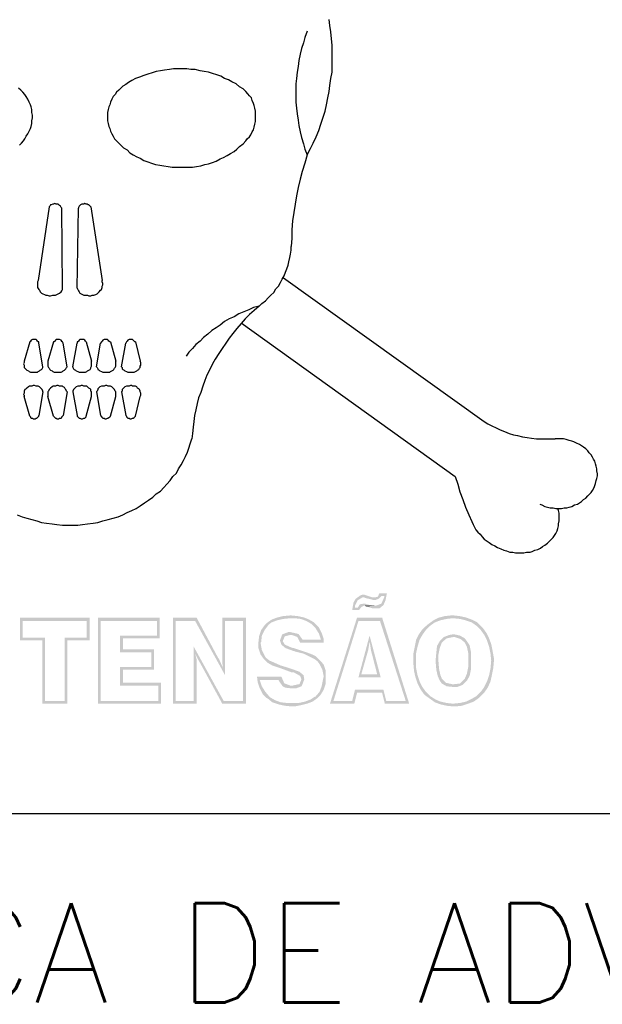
# Model space of a CAD drawing. Header units: millimetres. Extents: x 4476070 to 4476182, y -30324732 to -30324697.
# Tile 67 of 70: x 4476158.34 to 4476159.4, y -30324719.76 to -30324717.97. Entities that reach past the tile are written whole.
import ezdxf

# ---------------------------------------------------------------- set-up
doc = ezdxf.new("R2010")
doc.units = ezdxf.units.MM
doc.layers.add('A_BASE', color=8, linetype='Continuous')
doc.styles.add('ROMANS', font='romans.shx', dxfattribs={"width": 0.7})

msp = doc.modelspace()

# ---------------------------------------------------------------- hatches: boundary and pattern name
at = {"linetype": 'Continuous'}
for points in [[(4476158.96362, -30324719.01253), (4476158.95985, -30324719.01379), (4476158.95103, -30324719.02009), (4476158.94726, -30324719.02638), (4476158.94474, -30324719.04023), (4476158.94978, -30324719.03646), (4476158.94978, -30324719.03268), (4476158.95481, -30324719.02261), (4476158.96362, -30324719.01757), (4476158.98377, -30324719.01757), (4476158.98125, -30324719.01757), (4476158.96992, -30324719.01379), (4476158.96614, -30324719.01253)], [(4476159.00769, -30324719.01002), (4476158.99384, -30324719.01002), (4476158.99132, -30324719.01631), (4476158.98629, -30324719.01757), (4476158.96866, -30324719.01883), (4476158.97999, -30324719.02135), (4476158.98377, -30324719.02261), (4476158.98629, -30324719.02261), (4476158.99258, -30324719.02009), (4476158.99762, -30324719.01505), (4476159.00265, -30324719.01505)], [(4476159.00769, -30324719.01002), (4476159.00265, -30324719.01505), (4476159.00265, -30324719.01757), (4476158.99762, -30324719.0289), (4476158.98755, -30324719.03268), (4476158.96992, -30324719.03394), (4476158.98251, -30324719.03772), (4476158.98503, -30324719.03772), (4476158.98755, -30324719.03772), (4476158.99384, -30324719.03772), (4476159.00139, -30324719.03142), (4476159.00517, -30324719.02261)], [(4476158.96614, -30324719.0289), (4476158.95859, -30324719.03016), (4476158.95481, -30324719.03646), (4476158.94978, -30324719.03646), (4476158.94474, -30324719.04023), (4476158.95733, -30324719.04023), (4476158.96111, -30324719.0352), (4476158.96614, -30324719.03268), (4476158.98251, -30324719.03268), (4476158.97118, -30324719.03016), (4476158.96866, -30324719.0289)], [(4476158.98377, -30324719.01757), (4476158.96362, -30324719.01757), (4476158.96614, -30324719.01757), (4476158.96866, -30324719.01883), (4476158.98629, -30324719.01757)], [(4476158.98251, -30324719.03268), (4476158.96614, -30324719.03268), (4476158.9674, -30324719.03268), (4476158.96992, -30324719.03394), (4476158.98755, -30324719.03268), (4476158.98629, -30324719.03268)], [(4476158.83395, -30324719.05031), (4476158.83269, -30324719.05031), (4476158.81884, -30324719.05156), (4476158.80877, -30324719.05408), (4476158.83269, -30324719.05534), (4476158.84024, -30324719.05534), (4476158.85157, -30324719.0566), (4476158.86164, -30324719.06038), (4476158.87046, -30324719.06541), (4476158.87801, -30324719.07297), (4476158.88431, -30324719.08304), (4476158.88808, -30324719.09437), (4476158.85409, -30324719.09437), (4476158.85031, -30324719.09941), (4476158.89312, -30324719.09941), (4476158.89312, -30324719.09311), (4476158.88934, -30324719.08178), (4476158.88431, -30324719.07171), (4476158.87549, -30324719.0629), (4476158.86668, -30324719.05786), (4476158.85787, -30324719.05408), (4476158.84654, -30324719.05156)], [(4476159.12856, -30324719.05031), (4476159.12352, -30324719.05031), (4476159.11219, -30324719.05156), (4476159.10212, -30324719.05408), (4476159.1273, -30324719.05534), (4476159.13989, -30324719.0566), (4476159.14996, -30324719.05912), (4476159.16129, -30324719.0629), (4476159.1701, -30324719.06919), (4476159.17766, -30324719.07674), (4476159.18395, -30324719.08556), (4476159.18899, -30324719.09563), (4476159.19277, -30324719.10696), (4476159.19528, -30324719.11955), (4476159.19654, -30324719.13214), (4476159.19528, -30324719.14599), (4476159.19277, -30324719.15858), (4476159.18899, -30324719.16991), (4476159.18395, -30324719.17998), (4476159.17766, -30324719.1888), (4476159.1701, -30324719.19635), (4476159.16129, -30324719.20139), (4476159.15122, -30324719.20642), (4476159.13989, -30324719.20894), (4476159.1273, -30324719.2102), (4476159.15499, -30324719.2102), (4476159.16507, -30324719.20642), (4476159.17388, -30324719.20013), (4476159.18143, -30324719.19257), (4476159.18395, -30324719.19006), (4476159.19025, -30324719.18124), (4476159.19528, -30324719.16991), (4476159.1978, -30324719.15858), (4476159.20032, -30324719.14599), (4476159.20158, -30324719.13214), (4476159.20158, -30324719.12836), (4476159.19906, -30324719.11452), (4476159.19654, -30324719.10192), (4476159.19277, -30324719.09185), (4476159.18773, -30324719.08178), (4476159.18143, -30324719.07297), (4476159.17892, -30324719.07045), (4476159.17136, -30324719.0629), (4476159.16129, -30324719.05786), (4476159.15122, -30324719.05408), (4476159.13989, -30324719.05156)], [(4476158.46883, -30324719.05408), (4476158.34293, -30324719.05408), (4476158.34293, -30324719.09563), (4476158.38322, -30324719.09563), (4476158.38322, -30324719.2102), (4476158.38825, -30324719.20516), (4476158.38825, -30324719.09059), (4476158.34797, -30324719.09059), (4476158.34797, -30324719.06038), (4476158.4638, -30324719.06038)], [(4476158.46883, -30324719.05408), (4476158.4638, -30324719.06038), (4476158.4638, -30324719.09059), (4476158.42351, -30324719.09059), (4476158.42351, -30324719.20516), (4476158.38825, -30324719.20516), (4476158.38322, -30324719.2102), (4476158.42854, -30324719.2102), (4476158.42854, -30324719.09563), (4476158.46883, -30324719.09563)], [(4476158.59599, -30324719.05408), (4476158.48394, -30324719.05408), (4476158.48394, -30324719.2102), (4476158.48898, -30324719.20516), (4476158.48898, -30324719.06038), (4476158.59096, -30324719.06038)], [(4476158.59599, -30324719.05408), (4476158.59096, -30324719.06038), (4476158.59096, -30324719.08682), (4476158.52423, -30324719.08682), (4476158.52423, -30324719.11703), (4476158.58088, -30324719.11703), (4476158.58088, -30324719.14347), (4476158.52423, -30324719.14347), (4476158.52423, -30324719.17747), (4476158.59347, -30324719.17747), (4476158.59347, -30324719.20516), (4476158.48898, -30324719.20516), (4476158.48394, -30324719.2102), (4476158.59851, -30324719.2102), (4476158.59851, -30324719.17243), (4476158.52926, -30324719.17243), (4476158.52926, -30324719.14851), (4476158.58592, -30324719.14851), (4476158.58592, -30324719.112), (4476158.52926, -30324719.112), (4476158.52926, -30324719.09185), (4476158.59599, -30324719.09185)], [(4476158.66272, -30324719.05408), (4476158.61991, -30324719.05408), (4476158.61991, -30324719.2102), (4476158.62495, -30324719.20516), (4476158.62495, -30324719.06038), (4476158.6602, -30324719.06038)], [(4476158.66272, -30324719.05408), (4476158.6602, -30324719.06038), (4476158.71434, -30324719.15858), (4476158.71056, -30324719.14473), (4476158.70804, -30324719.1397), (4476158.70301, -30324719.12836), (4476158.70175, -30324719.12711)], [(4476158.75211, -30324719.05408), (4476158.7093, -30324719.05408), (4476158.7093, -30324719.12836), (4476158.7093, -30324719.13592), (4476158.71056, -30324719.14473), (4476158.71434, -30324719.15858), (4476158.71434, -30324719.06038), (4476158.74707, -30324719.06038)], [(4476158.75211, -30324719.05408), (4476158.74707, -30324719.06038), (4476158.74707, -30324719.20516), (4476158.71182, -30324719.20516), (4476158.7093, -30324719.2102), (4476158.75211, -30324719.2102)], [(4476158.80877, -30324719.05408), (4476158.79869, -30324719.05786), (4476158.78988, -30324719.06415), (4476158.7861, -30324719.06793), (4476158.77981, -30324719.07674), (4476158.77603, -30324719.08808), (4476158.77477, -30324719.09941), (4476158.77477, -30324719.10948), (4476158.77855, -30324719.12081), (4476158.78484, -30324719.12962), (4476158.79114, -30324719.13592), (4476158.79995, -30324719.14095), (4476158.81128, -30324719.14473), (4476158.82513, -30324719.14977), (4476158.8352, -30324719.15354), (4476158.83898, -30324719.15354), (4476158.85031, -30324719.15984), (4476158.85283, -30324719.16613), (4476158.84905, -30324719.17495), (4476158.84779, -30324719.17495), (4476158.83646, -30324719.17747), (4476158.85283, -30324719.17872), (4476158.85409, -30324719.17621), (4476158.85787, -30324719.16613), (4476158.85661, -30324719.15858), (4476158.84905, -30324719.15229), (4476158.8352, -30324719.14725), (4476158.82765, -30324719.14473), (4476158.81506, -30324719.14095), (4476158.80373, -30324719.13592), (4476158.79492, -30324719.13214), (4476158.78862, -30324719.12711), (4476158.7861, -30324719.12333), (4476158.78107, -30324719.11326), (4476158.77855, -30324719.09941), (4476158.77981, -30324719.09815), (4476158.78107, -30324719.08682), (4476158.7861, -30324719.07674), (4476158.79366, -30324719.06667), (4476158.79869, -30324719.0629), (4476158.80877, -30324719.05912), (4476158.8201, -30324719.0566), (4476158.83269, -30324719.05534)], [(4476158.99888, -30324719.05408), (4476158.95355, -30324719.05408), (4476158.90445, -30324719.2102), (4476158.91075, -30324719.20516), (4476158.95607, -30324719.06038), (4476158.9951, -30324719.06038)], [(4476158.99888, -30324719.05408), (4476158.9951, -30324719.06038), (4476159.04168, -30324719.20516), (4476159.00643, -30324719.20516), (4476159.00391, -30324719.2102), (4476159.04798, -30324719.2102)], [(4476159.10212, -30324719.05408), (4476159.09204, -30324719.05912), (4476159.08323, -30324719.06541), (4476159.07442, -30324719.07297), (4476159.0719, -30324719.07549), (4476159.0656, -30324719.0843), (4476159.06057, -30324719.09437), (4476159.05805, -30324719.10696), (4476159.05553, -30324719.11955), (4476159.05553, -30324719.13214), (4476159.05553, -30324719.13718), (4476159.05679, -30324719.15103), (4476159.05931, -30324719.16236), (4476159.06309, -30324719.17369), (4476159.06812, -30324719.18376), (4476159.07442, -30324719.19257), (4476159.07694, -30324719.19509), (4476159.08575, -30324719.20139), (4476159.09456, -30324719.20768), (4476159.10463, -30324719.21146), (4476159.11597, -30324719.21398), (4476159.12856, -30324719.21524), (4476159.13107, -30324719.21524), (4476159.14366, -30324719.21398), (4476159.15499, -30324719.2102), (4476159.1273, -30324719.2102), (4476159.11597, -30324719.20894), (4476159.10463, -30324719.20642), (4476159.09582, -30324719.20265), (4476159.08575, -30324719.19635), (4476159.07819, -30324719.1888), (4476159.0719, -30324719.17998), (4476159.06686, -30324719.16991), (4476159.06309, -30324719.15858), (4476159.06057, -30324719.14599), (4476159.06057, -30324719.13214), (4476159.06057, -30324719.11829), (4476159.06309, -30324719.10696), (4476159.06686, -30324719.09437), (4476159.0719, -30324719.08556), (4476159.07819, -30324719.07674), (4476159.08575, -30324719.06919), (4476159.09456, -30324719.0629), (4476159.10463, -30324719.05912), (4476159.11597, -30324719.0566), (4476159.1273, -30324719.05534)], [(4476158.81758, -30324719.08556), (4476158.8138, -30324719.09563), (4476158.81632, -30324719.10318), (4476158.82387, -30324719.10948), (4476158.83772, -30324719.11452), (4476158.83898, -30324719.11452), (4476158.8415, -30324719.11577), (4476158.85661, -30324719.11955), (4476158.86668, -30324719.12459), (4476158.87675, -30324719.12962), (4476158.88179, -30324719.1334), (4476158.88557, -30324719.13844), (4476158.8906, -30324719.14851), (4476158.89312, -30324719.1611), (4476158.89186, -30324719.16613), (4476158.88934, -30324719.17872), (4476158.88557, -30324719.1888), (4476158.87801, -30324719.19761), (4476158.87675, -30324719.19761), (4476158.8692, -30324719.20265), (4476158.85913, -30324719.20642), (4476158.84779, -30324719.20894), (4476158.8352, -30324719.20894), (4476158.8629, -30324719.2102), (4476158.87298, -30324719.20642), (4476158.88179, -30324719.20013), (4476158.88682, -30324719.19509), (4476158.89312, -30324719.18502), (4476158.8969, -30324719.17369), (4476158.8969, -30324719.1611), (4476158.8969, -30324719.15103), (4476158.89312, -30324719.1397), (4476158.88808, -30324719.1334), (4476158.87927, -30324719.12459), (4476158.87172, -30324719.12081), (4476158.86164, -30324719.11703), (4476158.84654, -30324719.112), (4476158.83898, -30324719.10948), (4476158.83772, -30324719.10948), (4476158.83395, -30324719.10822), (4476158.82261, -30324719.10318), (4476158.81884, -30324719.09689), (4476158.82261, -30324719.08808), (4476158.83269, -30324719.08556)], [(4476158.83269, -30324719.08052), (4476158.82891, -30324719.08052), (4476158.81884, -30324719.0843), (4476158.81758, -30324719.08556), (4476158.83269, -30324719.08556), (4476158.8352, -30324719.08556), (4476158.84528, -30324719.08933), (4476158.85031, -30324719.09941), (4476158.85409, -30324719.09437), (4476158.85409, -30324719.09311), (4476158.84779, -30324719.0843), (4476158.84402, -30324719.08304)], [(4476159.12856, -30324719.0843), (4476159.121, -30324719.08556), (4476159.11093, -30324719.08933), (4476159.12856, -30324719.08933), (4476159.12981, -30324719.08933), (4476159.14115, -30324719.09311), (4476159.1487, -30324719.09941), (4476159.15248, -30324719.10696), (4476159.15499, -30324719.11829), (4476159.15499, -30324719.13214), (4476159.15499, -30324719.14347), (4476159.15248, -30324719.15606), (4476159.1487, -30324719.16488), (4476159.14744, -30324719.16613), (4476159.13989, -30324719.17369), (4476159.12856, -30324719.17495), (4476159.14492, -30324719.17621), (4476159.15248, -30324719.16865), (4476159.15751, -30324719.15984), (4476159.16003, -30324719.14725), (4476159.16003, -30324719.13214), (4476159.16003, -30324719.11703), (4476159.15751, -30324719.10444), (4476159.15248, -30324719.09689), (4476159.1487, -30324719.09185), (4476159.13989, -30324719.08682)], [(4476158.97621, -30324719.08682), (4476158.95607, -30324719.16236), (4476158.96111, -30324719.15732), (4476158.9737, -30324719.11326), (4476158.97496, -30324719.1057), (4476158.97621, -30324719.09815)], [(4476158.97621, -30324719.08682), (4476158.97621, -30324719.09815), (4476158.97747, -30324719.10444), (4476158.97873, -30324719.11326), (4476158.99006, -30324719.15732), (4476158.96111, -30324719.15732), (4476158.95607, -30324719.16236), (4476158.99636, -30324719.16236)], [(4476159.11093, -30324719.08933), (4476159.10338, -30324719.09689), (4476159.09834, -30324719.1057), (4476159.09708, -30324719.11829), (4476159.09582, -30324719.13214), (4476159.09582, -30324719.1334), (4476159.09708, -30324719.14851), (4476159.0996, -30324719.15984), (4476159.10338, -30324719.16865), (4476159.10715, -30324719.17369), (4476159.11597, -30324719.17872), (4476159.12856, -30324719.17998), (4476159.13485, -30324719.17998), (4476159.14492, -30324719.17621), (4476159.12856, -30324719.17495), (4476159.12604, -30324719.17495), (4476159.11471, -30324719.17243), (4476159.10715, -30324719.16488), (4476159.10463, -30324719.15858), (4476159.10212, -30324719.14725), (4476159.10086, -30324719.13214), (4476159.10086, -30324719.12207), (4476159.10338, -30324719.10948), (4476159.10715, -30324719.09941), (4476159.10841, -30324719.09815), (4476159.11597, -30324719.09185), (4476159.12856, -30324719.08933)], [(4476158.65768, -30324719.10696), (4476158.65768, -30324719.20516), (4476158.62495, -30324719.20516), (4476158.61991, -30324719.2102), (4476158.66272, -30324719.2102), (4476158.66272, -30324719.13718), (4476158.66272, -30324719.12962), (4476158.6602, -30324719.11955)], [(4476158.65768, -30324719.10696), (4476158.6602, -30324719.11955), (4476158.66524, -30324719.12962), (4476158.67027, -30324719.13844), (4476158.7093, -30324719.2102), (4476158.71182, -30324719.20516)], [(4476158.81632, -30324719.1611), (4476158.77225, -30324719.1611), (4476158.77351, -30324719.17117), (4476158.77729, -30324719.1825), (4476158.78233, -30324719.19257), (4476158.78988, -30324719.20013), (4476158.7924, -30324719.20139), (4476158.79995, -30324719.20768), (4476158.81128, -30324719.21146), (4476158.82261, -30324719.21398), (4476158.8352, -30324719.21524), (4476158.84024, -30324719.21524), (4476158.85283, -30324719.21272), (4476158.8629, -30324719.2102), (4476158.8352, -30324719.20894), (4476158.82639, -30324719.20894), (4476158.81506, -30324719.20768), (4476158.80499, -30324719.20391), (4476158.79618, -30324719.19887), (4476158.79492, -30324719.19761), (4476158.78736, -30324719.1888), (4476158.78107, -30324719.17872), (4476158.77729, -30324719.16739), (4476158.81128, -30324719.16739)], [(4476158.81632, -30324719.1611), (4476158.81128, -30324719.16739), (4476158.81254, -30324719.16991), (4476158.81884, -30324719.17872), (4476158.82387, -30324719.18124), (4476158.8352, -30324719.1825), (4476158.84276, -30324719.1825), (4476158.85283, -30324719.17872), (4476158.83646, -30324719.17747), (4476158.83269, -30324719.17747), (4476158.82261, -30324719.17369), (4476158.82136, -30324719.17243)], [(4476159.00139, -30324719.18502), (4476158.94978, -30324719.18502), (4476158.94474, -30324719.20516), (4476158.91075, -30324719.20516), (4476158.90445, -30324719.2102), (4476158.94852, -30324719.2102), (4476158.95355, -30324719.19006), (4476158.99888, -30324719.19006)], [(4476159.00139, -30324719.18502), (4476158.99888, -30324719.19006), (4476159.00391, -30324719.2102), (4476159.00643, -30324719.20516)]]:
    msp.add_hatch(color=256, dxfattribs=at).paths.add_polyline_path(points)

# ---------------------------------------------------------------- linework, layer by layer
for points in [[(4476158.8629, -30324718.21558), (4476158.8692, -30324718.20425), (4476158.87423, -30324718.19417), (4476158.87927, -30324718.18284), (4476158.88431, -30324718.17151), (4476158.88808, -30324718.16018), (4476158.89186, -30324718.14759), (4476158.89564, -30324718.13626), (4476158.89816, -30324718.12493), (4476158.90067, -30324718.11234), (4476158.90319, -30324718.10101), (4476158.90445, -30324718.08968), (4476158.90571, -30324718.07709), (4476158.90823, -30324718.06576), (4476158.90823, -30324718.05316), (4476158.90823, -30324718.04183), (4476158.90823, -30324718.02924), (4476158.90823, -30324718.01665), (4476158.90697, -30324718.00532), (4476158.90571, -30324717.99273), (4476158.90445, -30324717.9814), (4476158.90319, -30324717.97007)], [(4476158.8629, -30324717.99147), (4476158.85913, -30324718.0028), (4476158.85661, -30324718.01288), (4476158.85283, -30324718.02295), (4476158.85031, -30324718.03302), (4476158.84779, -30324718.04435), (4476158.84654, -30324718.05568), (4476158.84528, -30324718.06576), (4476158.84402, -30324718.07709), (4476158.84276, -30324718.08716), (4476158.84276, -30324718.09849), (4476158.84276, -30324718.10982), (4476158.84276, -30324718.11989), (4476158.84402, -30324718.13122), (4476158.84528, -30324718.1413), (4476158.84654, -30324718.15263), (4476158.84779, -30324718.1627), (4476158.85031, -30324718.17403), (4476158.85283, -30324718.1841), (4476158.85661, -30324718.19543), (4476158.85913, -30324718.20551), (4476158.8629, -30324718.21558)], [(4476158.75211, -30324718.10101), (4476158.74707, -30324718.09597), (4476158.74078, -30324718.09219), (4476158.73448, -30324718.08716), (4476158.72693, -30324718.08338), (4476158.72063, -30324718.0796), (4476158.71308, -30324718.07709), (4476158.70679, -30324718.07331), (4476158.69923, -30324718.07079), (4476158.69168, -30324718.06827), (4476158.68412, -30324718.06576), (4476158.67657, -30324718.0645), (4476158.66901, -30324718.06324), (4476158.6602, -30324718.06072), (4476158.65265, -30324718.06072), (4476158.64509, -30324718.05946), (4476158.63754, -30324718.05946), (4476158.62873, -30324718.05946), (4476158.62117, -30324718.05946), (4476158.61362, -30324718.06072), (4476158.6048, -30324718.06198), (4476158.59725, -30324718.06324), (4476158.5897, -30324718.0645), (4476158.58214, -30324718.06701), (4476158.57459, -30324718.06953), (4476158.56703, -30324718.07205), (4476158.55948, -30324718.07457), (4476158.55193, -30324718.07709), (4476158.54563, -30324718.08086), (4476158.53934, -30324718.08464)], [(4476158.53934, -30324718.08464), (4476158.5343, -30324718.08842), (4476158.52926, -30324718.09094), (4476158.52549, -30324718.09471), (4476158.52171, -30324718.09849), (4476158.51793, -30324718.10227), (4476158.51541, -30324718.10604), (4476158.51164, -30324718.10982), (4476158.50912, -30324718.11486), (4476158.5066, -30324718.11989), (4476158.50534, -30324718.12493), (4476158.50408, -30324718.12871), (4476158.50282, -30324718.13374), (4476158.50157, -30324718.13878), (4476158.50157, -30324718.14381), (4476158.50157, -30324718.14885), (4476158.50157, -30324718.15389), (4476158.50282, -30324718.15892), (4476158.50408, -30324718.16396), (4476158.50534, -30324718.16774), (4476158.5066, -30324718.17277), (4476158.50912, -30324718.17781), (4476158.51164, -30324718.18158), (4476158.51416, -30324718.18662), (4476158.51793, -30324718.1904), (4476158.52171, -30324718.19417), (4476158.52549, -30324718.19795)], [(4476158.34167, -30324718.19795), (4476158.34545, -30324718.19417), (4476158.34922, -30324718.1904), (4476158.35174, -30324718.18662), (4476158.35426, -30324718.18158), (4476158.35678, -30324718.17781), (4476158.3593, -30324718.17277), (4476158.36181, -30324718.16774), (4476158.36307, -30324718.16396), (4476158.36433, -30324718.15892), (4476158.36433, -30324718.15389), (4476158.36559, -30324718.14885), (4476158.36559, -30324718.14381), (4476158.36433, -30324718.13878), (4476158.36433, -30324718.13374), (4476158.36307, -30324718.12871), (4476158.36181, -30324718.12493), (4476158.3593, -30324718.11989), (4476158.35678, -30324718.11486), (4476158.35426, -30324718.10982), (4476158.35174, -30324718.10604), (4476158.34797, -30324718.10227), (4476158.34419, -30324718.09849), (4476158.34041, -30324718.09471)], [(4476158.75211, -30324718.1904), (4476158.75463, -30324718.18662), (4476158.7584, -30324718.18284), (4476158.76092, -30324718.17907), (4476158.76344, -30324718.17403), (4476158.76596, -30324718.17025), (4476158.76722, -30324718.16522), (4476158.76848, -30324718.16018), (4476158.76974, -30324718.15515), (4476158.76974, -30324718.15137), (4476158.76974, -30324718.14633), (4476158.76974, -30324718.1413), (4476158.76974, -30324718.13626), (4476158.76848, -30324718.13122), (4476158.76722, -30324718.12619), (4476158.76596, -30324718.12241), (4476158.76344, -30324718.11737), (4476158.76218, -30324718.11234), (4476158.7584, -30324718.10856), (4476158.75589, -30324718.10478), (4476158.75211, -30324718.10101)], [(4476158.52549, -30324718.19795), (4476158.53052, -30324718.20299), (4476158.53682, -30324718.20676), (4476158.54185, -30324718.2118), (4476158.54815, -30324718.21558), (4476158.55444, -30324718.21935), (4476158.56074, -30324718.22187), (4476158.56703, -30324718.22565), (4476158.57459, -30324718.22817), (4476158.58088, -30324718.23069), (4476158.58844, -30324718.2332), (4476158.59599, -30324718.23446), (4476158.60355, -30324718.23572), (4476158.6111, -30324718.23698), (4476158.61865, -30324718.23824), (4476158.62495, -30324718.23824), (4476158.6325, -30324718.23824), (4476158.64006, -30324718.23824), (4476158.64761, -30324718.23824), (4476158.65517, -30324718.23824), (4476158.66272, -30324718.23698), (4476158.67027, -30324718.23572), (4476158.67783, -30324718.2332), (4476158.68412, -30324718.23195), (4476158.69168, -30324718.22943), (4476158.69797, -30324718.22691), (4476158.70553, -30324718.22313), (4476158.71182, -30324718.22061), (4476158.71812, -30324718.21684), (4476158.72441, -30324718.21306), (4476158.73071, -30324718.20928), (4476158.73574, -30324718.20551), (4476158.74078, -30324718.20047), (4476158.74707, -30324718.19543), (4476158.75211, -30324718.1904)], [(4476158.8629, -30324718.21558), (4476158.85913, -30324718.23069), (4476158.85409, -30324718.24579), (4476158.85031, -30324718.25964), (4476158.84654, -30324718.27475), (4476158.84402, -30324718.28986), (4476158.8415, -30324718.30497), (4476158.83898, -30324718.32008), (4476158.83646, -30324718.33518), (4476158.8352, -30324718.35155), (4476158.8352, -30324718.36666), (4476158.83395, -30324718.38177)], [(4476158.39581, -30324718.31), (4476158.37566, -30324718.44346)], [(4476158.41847, -30324718.31252), (4476158.41721, -30324718.31126), (4476158.41595, -30324718.30875), (4476158.41469, -30324718.30749), (4476158.41343, -30324718.30623), (4476158.41218, -30324718.30497), (4476158.40966, -30324718.30497), (4476158.4084, -30324718.30497), (4476158.40588, -30324718.30371), (4476158.40336, -30324718.30497), (4476158.4021, -30324718.30497), (4476158.39959, -30324718.30623), (4476158.39833, -30324718.30623), (4476158.39707, -30324718.30875), (4476158.39581, -30324718.31)], [(4476158.41973, -30324718.45731), (4476158.41847, -30324718.31252)], [(4476158.44617, -30324718.45731), (4476158.44869, -30324718.31252)], [(4476158.47135, -30324718.31), (4476158.47009, -30324718.30875), (4476158.46757, -30324718.30623), (4476158.46631, -30324718.30623), (4476158.46505, -30324718.30497), (4476158.46254, -30324718.30497), (4476158.46002, -30324718.30371), (4476158.45876, -30324718.30497), (4476158.45624, -30324718.30497), (4476158.45498, -30324718.30497), (4476158.45246, -30324718.30623), (4476158.4512, -30324718.30749), (4476158.44995, -30324718.30875), (4476158.44869, -30324718.31126), (4476158.44869, -30324718.31252)], [(4476158.47135, -30324718.31), (4476158.49149, -30324718.44346)], [(4476158.77603, -30324718.49004), (4476158.78107, -30324718.48501), (4476158.78736, -30324718.47997), (4476158.7924, -30324718.47494), (4476158.79743, -30324718.4699), (4476158.80247, -30324718.46486), (4476158.80625, -30324718.45857), (4476158.81128, -30324718.45353), (4476158.81506, -30324718.44724), (4476158.81758, -30324718.44094), (4476158.82136, -30324718.43465), (4476158.82387, -30324718.42835), (4476158.82639, -30324718.42206), (4476158.82891, -30324718.41576), (4476158.83017, -30324718.40947), (4476158.83143, -30324718.40191), (4476158.83269, -30324718.39562), (4476158.83395, -30324718.38806), (4476158.83395, -30324718.38177)], [(4476158.37566, -30324718.44346), (4476158.37441, -30324718.44598), (4476158.37441, -30324718.4485), (4476158.37441, -30324718.45101), (4476158.37441, -30324718.45353), (4476158.37441, -30324718.45605), (4476158.37692, -30324718.45983), (4476158.37818, -30324718.46109), (4476158.37944, -30324718.4636), (4476158.38196, -30324718.46612), (4476158.38448, -30324718.46738), (4476158.387, -30324718.46864), (4476158.38951, -30324718.4699), (4476158.39203, -30324718.4699), (4476158.39581, -30324718.47116), (4476158.39833, -30324718.47116), (4476158.4021, -30324718.4699)], [(4476158.46505, -30324718.4699), (4476158.46757, -30324718.47116), (4476158.47135, -30324718.47116), (4476158.47387, -30324718.4699), (4476158.47639, -30324718.4699), (4476158.48016, -30324718.46864), (4476158.48268, -30324718.46738), (4476158.48394, -30324718.46612), (4476158.48646, -30324718.4636), (4476158.48898, -30324718.46109), (4476158.49023, -30324718.45983), (4476158.49149, -30324718.45605), (4476158.49149, -30324718.45353), (4476158.49275, -30324718.45101), (4476158.49275, -30324718.4485), (4476158.49149, -30324718.44598), (4476158.49149, -30324718.44346)], [(4476158.8201, -30324718.43842), (4476159.18395, -30324718.69904)], [(4476158.4021, -30324718.4699), (4476158.40462, -30324718.4699), (4476158.40714, -30324718.4699), (4476158.40966, -30324718.46864), (4476158.41218, -30324718.46738), (4476158.41469, -30324718.46612), (4476158.41721, -30324718.4636), (4476158.41847, -30324718.46234), (4476158.41973, -30324718.45983), (4476158.41973, -30324718.45731)], [(4476158.44617, -30324718.45731), (4476158.44743, -30324718.45983), (4476158.44869, -30324718.46234), (4476158.44995, -30324718.4636), (4476158.4512, -30324718.46612), (4476158.45372, -30324718.46738), (4476158.45624, -30324718.46864), (4476158.45876, -30324718.4699), (4476158.46254, -30324718.4699), (4476158.46505, -30324718.4699)], [(4476158.77603, -30324718.49004), (4476158.76596, -30324718.49256), (4476158.75715, -30324718.49634), (4476158.74833, -30324718.50012), (4476158.73952, -30324718.50389), (4476158.73071, -30324718.50893), (4476158.72189, -30324718.51271), (4476158.71308, -30324718.51774), (4476158.70553, -30324718.52404), (4476158.69797, -30324718.52907), (4476158.69042, -30324718.53411), (4476158.68286, -30324718.5404), (4476158.67531, -30324718.5467), (4476158.66901, -30324718.55299), (4476158.66146, -30324718.55929), (4476158.65517, -30324718.56684), (4476158.64887, -30324718.57314), (4476158.64383, -30324718.58069)], [(4476158.77603, -30324718.49004), (4476158.76722, -30324718.4976), (4476158.7584, -30324718.50515), (4476158.75085, -30324718.51271), (4476158.7433, -30324718.52152), (4476158.73574, -30324718.53033), (4476158.72819, -30324718.53914), (4476158.72189, -30324718.54796), (4476158.7156, -30324718.55677), (4476158.7093, -30324718.56684), (4476158.70301, -30324718.57566), (4476158.69671, -30324718.58573), (4476158.69168, -30324718.59454), (4476158.68664, -30324718.60461), (4476158.6816, -30324718.61469), (4476158.67783, -30324718.62476), (4476158.67405, -30324718.63483), (4476158.67027, -30324718.64616), (4476158.6665, -30324718.65623), (4476158.66398, -30324718.66631), (4476158.66146, -30324718.67764), (4476158.65894, -30324718.68771), (4476158.65768, -30324718.69904), (4476158.65642, -30324718.70911), (4476158.65517, -30324718.72044), (4476158.65391, -30324718.73052)], [(4476158.7433, -30324718.52026), (4476159.13107, -30324718.7985)], [(4476158.37692, -30324718.55677), (4476158.37692, -30324718.55425), (4476158.37566, -30324718.55425), (4476158.37441, -30324718.55299), (4476158.37315, -30324718.55174), (4476158.37189, -30324718.55048), (4476158.37063, -30324718.55048), (4476158.36811, -30324718.55048), (4476158.36685, -30324718.55048), (4476158.36559, -30324718.55048), (4476158.36307, -30324718.55174), (4476158.36181, -30324718.55299), (4476158.36181, -30324718.55425), (4476158.36056, -30324718.55425)], [(4476158.42099, -30324718.55677), (4476158.41973, -30324718.55425), (4476158.41847, -30324718.55425), (4476158.41847, -30324718.55299), (4476158.41721, -30324718.55174), (4476158.41469, -30324718.55048), (4476158.41343, -30324718.55048), (4476158.41218, -30324718.55048), (4476158.40966, -30324718.55048), (4476158.4084, -30324718.55048), (4476158.40714, -30324718.55174), (4476158.40588, -30324718.55299), (4476158.40462, -30324718.55425), (4476158.40336, -30324718.55425)], [(4476158.46254, -30324718.55425), (4476158.46254, -30324718.55425), (4476158.46128, -30324718.55299), (4476158.46002, -30324718.55174), (4476158.45876, -30324718.55048), (4476158.45624, -30324718.55048), (4476158.45498, -30324718.55048), (4476158.45372, -30324718.55048), (4476158.4512, -30324718.55048), (4476158.44995, -30324718.55174), (4476158.44869, -30324718.55299), (4476158.44743, -30324718.55425), (4476158.44617, -30324718.55425), (4476158.44617, -30324718.55677)], [(4476158.5066, -30324718.55425), (4476158.50534, -30324718.55425), (4476158.50408, -30324718.55299), (4476158.50282, -30324718.55174), (4476158.50157, -30324718.55048), (4476158.49905, -30324718.55048), (4476158.49779, -30324718.55048), (4476158.49653, -30324718.55048), (4476158.49527, -30324718.55048), (4476158.49275, -30324718.55174), (4476158.49149, -30324718.55299), (4476158.49023, -30324718.55425), (4476158.49023, -30324718.55425), (4476158.48898, -30324718.55677)], [(4476158.55193, -30324718.55425), (4476158.55067, -30324718.55425), (4476158.54941, -30324718.55299), (4476158.54815, -30324718.55174), (4476158.54689, -30324718.55048), (4476158.54437, -30324718.55048), (4476158.54311, -30324718.55048), (4476158.54185, -30324718.55048), (4476158.5406, -30324718.55048), (4476158.53808, -30324718.55174), (4476158.53682, -30324718.55299), (4476158.53556, -30324718.55425), (4476158.53556, -30324718.55425), (4476158.5343, -30324718.55677)], [(4476158.36056, -30324718.55425), (4476158.35048, -30324718.58951)], [(4476158.38448, -30324718.59958), (4476158.37692, -30324718.55677)], [(4476158.40336, -30324718.55425), (4476158.39329, -30324718.58951)], [(4476158.42854, -30324718.59958), (4476158.42099, -30324718.55677)], [(4476158.43861, -30324718.59958), (4476158.44617, -30324718.55677)], [(4476158.46254, -30324718.55425), (4476158.47261, -30324718.58951)], [(4476158.48142, -30324718.59958), (4476158.48898, -30324718.55677)], [(4476158.5066, -30324718.55425), (4476158.51667, -30324718.58951)], [(4476158.52675, -30324718.59958), (4476158.5343, -30324718.55677)], [(4476158.55193, -30324718.55425), (4476158.56074, -30324718.58951)], [(4476158.35048, -30324718.58951), (4476158.35048, -30324718.59202), (4476158.34922, -30324718.59454), (4476158.35048, -30324718.59706), (4476158.35048, -30324718.59832), (4476158.35048, -30324718.60084), (4476158.35174, -30324718.6021), (4476158.35426, -30324718.60461), (4476158.35552, -30324718.60587), (4476158.35804, -30324718.60713), (4476158.3593, -30324718.60839), (4476158.36181, -30324718.60965), (4476158.36433, -30324718.60965), (4476158.36685, -30324718.60965), (4476158.36937, -30324718.60965), (4476158.37189, -30324718.60965)], [(4476158.37189, -30324718.60965), (4476158.37441, -30324718.60965), (4476158.37566, -30324718.60839), (4476158.37818, -30324718.60713), (4476158.37944, -30324718.60587), (4476158.38196, -30324718.60461), (4476158.38322, -30324718.60335), (4476158.38448, -30324718.60084), (4476158.38448, -30324718.59958)], [(4476158.39329, -30324718.58951), (4476158.39329, -30324718.59202), (4476158.39329, -30324718.59454), (4476158.39329, -30324718.59706), (4476158.39329, -30324718.59832), (4476158.39455, -30324718.60084), (4476158.39581, -30324718.6021), (4476158.39707, -30324718.60461), (4476158.39833, -30324718.60587), (4476158.40084, -30324718.60713), (4476158.4021, -30324718.60839), (4476158.40462, -30324718.60965), (4476158.40714, -30324718.60965), (4476158.40966, -30324718.60965), (4476158.41218, -30324718.60965), (4476158.41469, -30324718.60965)], [(4476158.41469, -30324718.60965), (4476158.41721, -30324718.60965), (4476158.41973, -30324718.60839), (4476158.42099, -30324718.60713), (4476158.42351, -30324718.60587), (4476158.42477, -30324718.60461), (4476158.42602, -30324718.60335), (4476158.42728, -30324718.60084), (4476158.42854, -30324718.59958)], [(4476158.43861, -30324718.59958), (4476158.43861, -30324718.60084), (4476158.43987, -30324718.60335), (4476158.44113, -30324718.60461), (4476158.44365, -30324718.60587), (4476158.44491, -30324718.60713), (4476158.44743, -30324718.60839), (4476158.44995, -30324718.60965), (4476158.4512, -30324718.60965)], [(4476158.4512, -30324718.60965), (4476158.45372, -30324718.60965), (4476158.45624, -30324718.60965), (4476158.45876, -30324718.60965), (4476158.46128, -30324718.60965), (4476158.4638, -30324718.60839), (4476158.46505, -30324718.60713), (4476158.46757, -30324718.60587), (4476158.47009, -30324718.60461), (4476158.47135, -30324718.6021), (4476158.47135, -30324718.60084), (4476158.47261, -30324718.59832), (4476158.47261, -30324718.59706), (4476158.47261, -30324718.59454), (4476158.47261, -30324718.59202), (4476158.47261, -30324718.58951)], [(4476158.48142, -30324718.59958), (4476158.48268, -30324718.60084), (4476158.48394, -30324718.60335), (4476158.48394, -30324718.60461), (4476158.48646, -30324718.60587), (4476158.48772, -30324718.60713), (4476158.49023, -30324718.60839), (4476158.49275, -30324718.60965), (4476158.49527, -30324718.60965)], [(4476158.49527, -30324718.60965), (4476158.49779, -30324718.60965), (4476158.50031, -30324718.60965), (4476158.50282, -30324718.60965), (4476158.50534, -30324718.60965), (4476158.5066, -30324718.60839), (4476158.50912, -30324718.60713), (4476158.51164, -30324718.60587), (4476158.5129, -30324718.60461), (4476158.51416, -30324718.6021), (4476158.51541, -30324718.60084), (4476158.51667, -30324718.59832), (4476158.51667, -30324718.59706), (4476158.51667, -30324718.59454), (4476158.51667, -30324718.59202), (4476158.51667, -30324718.58951)], [(4476158.52675, -30324718.59958), (4476158.528, -30324718.60084), (4476158.528, -30324718.60335), (4476158.52926, -30324718.60461), (4476158.53178, -30324718.60587), (4476158.53304, -30324718.60713), (4476158.53556, -30324718.60839), (4476158.53808, -30324718.60965), (4476158.5406, -30324718.60965)], [(4476158.5406, -30324718.60965), (4476158.54311, -30324718.60965), (4476158.54563, -30324718.60965), (4476158.54689, -30324718.60965), (4476158.54941, -30324718.60965), (4476158.55193, -30324718.60839), (4476158.55444, -30324718.60713), (4476158.5557, -30324718.60587), (4476158.55822, -30324718.60461), (4476158.55948, -30324718.6021), (4476158.56074, -30324718.60084), (4476158.56074, -30324718.59832), (4476158.562, -30324718.59706), (4476158.562, -30324718.59454), (4476158.562, -30324718.59202), (4476158.56074, -30324718.58951)], [(4476158.37189, -30324718.63483), (4476158.36937, -30324718.63357), (4476158.36685, -30324718.63357), (4476158.36433, -30324718.63483), (4476158.36181, -30324718.63483), (4476158.3593, -30324718.63483), (4476158.35804, -30324718.63609), (4476158.35552, -30324718.63861), (4476158.35426, -30324718.63987), (4476158.35174, -30324718.64113), (4476158.35048, -30324718.64364), (4476158.35048, -30324718.6449), (4476158.35048, -30324718.64742), (4476158.34922, -30324718.64994), (4476158.35048, -30324718.6512), (4476158.35048, -30324718.65372)], [(4476158.38448, -30324718.6449), (4476158.38448, -30324718.64364), (4476158.38322, -30324718.64113), (4476158.38196, -30324718.63987), (4476158.37944, -30324718.63735), (4476158.37818, -30324718.63609), (4476158.37566, -30324718.63483), (4476158.37441, -30324718.63483), (4476158.37189, -30324718.63483)], [(4476158.41469, -30324718.63483), (4476158.41218, -30324718.63357), (4476158.40966, -30324718.63357), (4476158.40714, -30324718.63483), (4476158.40462, -30324718.63483), (4476158.4021, -30324718.63483), (4476158.40084, -30324718.63609), (4476158.39833, -30324718.63861), (4476158.39707, -30324718.63987), (4476158.39581, -30324718.64113), (4476158.39455, -30324718.64364), (4476158.39329, -30324718.6449), (4476158.39329, -30324718.64742), (4476158.39329, -30324718.64994), (4476158.39329, -30324718.6512), (4476158.39329, -30324718.65372)], [(4476158.42854, -30324718.6449), (4476158.42728, -30324718.64364), (4476158.42602, -30324718.64113), (4476158.42477, -30324718.63987), (4476158.42351, -30324718.63735), (4476158.42099, -30324718.63609), (4476158.41973, -30324718.63483), (4476158.41721, -30324718.63483), (4476158.41469, -30324718.63483)], [(4476158.4512, -30324718.63483), (4476158.44995, -30324718.63483), (4476158.44743, -30324718.63483), (4476158.44491, -30324718.63609), (4476158.44365, -30324718.63735), (4476158.44113, -30324718.63987), (4476158.43987, -30324718.64113), (4476158.43861, -30324718.64364), (4476158.43861, -30324718.6449)], [(4476158.47261, -30324718.65372), (4476158.47261, -30324718.6512), (4476158.47261, -30324718.64994), (4476158.47261, -30324718.64742), (4476158.47261, -30324718.6449), (4476158.47135, -30324718.64364), (4476158.47135, -30324718.64113), (4476158.47009, -30324718.63987), (4476158.46757, -30324718.63861), (4476158.46505, -30324718.63609), (4476158.4638, -30324718.63483), (4476158.46128, -30324718.63483), (4476158.45876, -30324718.63483), (4476158.45624, -30324718.63357), (4476158.45372, -30324718.63357), (4476158.4512, -30324718.63483)], [(4476158.49527, -30324718.63483), (4476158.49275, -30324718.63483), (4476158.49023, -30324718.63483), (4476158.48772, -30324718.63609), (4476158.48646, -30324718.63735), (4476158.48394, -30324718.63987), (4476158.48394, -30324718.64113), (4476158.48268, -30324718.64364), (4476158.48142, -30324718.6449)], [(4476158.51667, -30324718.65372), (4476158.51667, -30324718.6512), (4476158.51667, -30324718.64994), (4476158.51667, -30324718.64742), (4476158.51667, -30324718.6449), (4476158.51541, -30324718.64364), (4476158.51416, -30324718.64113), (4476158.5129, -30324718.63987), (4476158.51164, -30324718.63861), (4476158.50912, -30324718.63609), (4476158.5066, -30324718.63483), (4476158.50534, -30324718.63483), (4476158.50282, -30324718.63483), (4476158.50031, -30324718.63357), (4476158.49779, -30324718.63357), (4476158.49527, -30324718.63483)], [(4476158.5406, -30324718.63483), (4476158.53808, -30324718.63483), (4476158.53556, -30324718.63483), (4476158.53304, -30324718.63609), (4476158.53178, -30324718.63735), (4476158.52926, -30324718.63987), (4476158.528, -30324718.64113), (4476158.528, -30324718.64364), (4476158.52675, -30324718.6449)], [(4476158.56074, -30324718.65372), (4476158.562, -30324718.6512), (4476158.562, -30324718.64994), (4476158.562, -30324718.64742), (4476158.56074, -30324718.6449), (4476158.56074, -30324718.64364), (4476158.55948, -30324718.64113), (4476158.55822, -30324718.63987), (4476158.5557, -30324718.63861), (4476158.55444, -30324718.63609), (4476158.55193, -30324718.63483), (4476158.54941, -30324718.63483), (4476158.54689, -30324718.63483), (4476158.54563, -30324718.63357), (4476158.54311, -30324718.63357), (4476158.5406, -30324718.63483)], [(4476158.36056, -30324718.68897), (4476158.35048, -30324718.65372)], [(4476158.38448, -30324718.6449), (4476158.37692, -30324718.68771)], [(4476158.40336, -30324718.68897), (4476158.39329, -30324718.65372)], [(4476158.42854, -30324718.6449), (4476158.42099, -30324718.68771)], [(4476158.43861, -30324718.6449), (4476158.44617, -30324718.68771)], [(4476158.46254, -30324718.68897), (4476158.47261, -30324718.65372)], [(4476158.48142, -30324718.6449), (4476158.48898, -30324718.68771)], [(4476158.5066, -30324718.68897), (4476158.51667, -30324718.65372)], [(4476158.52675, -30324718.6449), (4476158.5343, -30324718.68771)], [(4476158.55193, -30324718.68897), (4476158.56074, -30324718.65372)], [(4476158.36056, -30324718.68897), (4476158.36181, -30324718.69023), (4476158.36181, -30324718.69149), (4476158.36307, -30324718.69274), (4476158.36559, -30324718.69274), (4476158.36685, -30324718.694), (4476158.36811, -30324718.694), (4476158.37063, -30324718.694), (4476158.37189, -30324718.69274), (4476158.37315, -30324718.69274), (4476158.37441, -30324718.69149), (4476158.37566, -30324718.69023), (4476158.37692, -30324718.68897), (4476158.37692, -30324718.68771)], [(4476158.40336, -30324718.68897), (4476158.40462, -30324718.69023), (4476158.40588, -30324718.69149), (4476158.40714, -30324718.69274), (4476158.4084, -30324718.69274), (4476158.40966, -30324718.694), (4476158.41218, -30324718.694), (4476158.41343, -30324718.694), (4476158.41469, -30324718.69274), (4476158.41721, -30324718.69274), (4476158.41847, -30324718.69149), (4476158.41847, -30324718.69023), (4476158.41973, -30324718.68897), (4476158.42099, -30324718.68771)], [(4476158.44617, -30324718.68771), (4476158.44617, -30324718.68897), (4476158.44743, -30324718.69023), (4476158.44869, -30324718.69149), (4476158.44995, -30324718.69274), (4476158.4512, -30324718.69274), (4476158.45372, -30324718.694), (4476158.45498, -30324718.694), (4476158.45624, -30324718.694), (4476158.45876, -30324718.69274), (4476158.46002, -30324718.69274), (4476158.46128, -30324718.69149), (4476158.46254, -30324718.69023), (4476158.46254, -30324718.68897)], [(4476158.48898, -30324718.68771), (4476158.49023, -30324718.68897), (4476158.49023, -30324718.69023), (4476158.49149, -30324718.69149), (4476158.49275, -30324718.69274), (4476158.49527, -30324718.69274), (4476158.49653, -30324718.694), (4476158.49779, -30324718.694), (4476158.49905, -30324718.694), (4476158.50157, -30324718.69274), (4476158.50282, -30324718.69274), (4476158.50408, -30324718.69149), (4476158.50534, -30324718.69023), (4476158.5066, -30324718.68897)], [(4476158.5343, -30324718.68771), (4476158.53556, -30324718.68897), (4476158.53556, -30324718.69023), (4476158.53682, -30324718.69149), (4476158.53808, -30324718.69274), (4476158.5406, -30324718.69274), (4476158.54185, -30324718.694), (4476158.54311, -30324718.694), (4476158.54437, -30324718.694), (4476158.54689, -30324718.69274), (4476158.54815, -30324718.69274), (4476158.54941, -30324718.69149), (4476158.55067, -30324718.69023), (4476158.55193, -30324718.68897)], [(4476159.18395, -30324718.69904), (4476159.19025, -30324718.70282), (4476159.1978, -30324718.70659), (4476159.20536, -30324718.71037), (4476159.21291, -30324718.71415), (4476159.22046, -30324718.71667), (4476159.22928, -30324718.72044), (4476159.23683, -30324718.72296), (4476159.24438, -30324718.72422), (4476159.2532, -30324718.72674), (4476159.26201, -30324718.728), (4476159.26957, -30324718.72926), (4476159.27838, -30324718.73052), (4476159.28719, -30324718.73052), (4476159.296, -30324718.73052), (4476159.30356, -30324718.73052), (4476159.31237, -30324718.73052)], [(4476158.33789, -30324718.86775), (4476158.34671, -30324718.87153), (4476158.35552, -30324718.87404), (4476158.36433, -30324718.87656), (4476158.37315, -30324718.87908), (4476158.38196, -30324718.8816), (4476158.39077, -30324718.88286), (4476158.40084, -30324718.88412), (4476158.40966, -30324718.88537), (4476158.41973, -30324718.88663), (4476158.42854, -30324718.88663), (4476158.43736, -30324718.88663), (4476158.44743, -30324718.88663), (4476158.45624, -30324718.88537), (4476158.46505, -30324718.88412), (4476158.47513, -30324718.88286), (4476158.48394, -30324718.8816), (4476158.49275, -30324718.87908), (4476158.50282, -30324718.87656), (4476158.51164, -30324718.87404), (4476158.52045, -30324718.87153), (4476158.52926, -30324718.86775), (4476158.53682, -30324718.86397), (4476158.54563, -30324718.86019), (4476158.55319, -30324718.85642), (4476158.56074, -30324718.85138), (4476158.56829, -30324718.84634), (4476158.57585, -30324718.84131), (4476158.5834, -30324718.83627), (4476158.5897, -30324718.82998), (4476158.59725, -30324718.82494), (4476158.60355, -30324718.81865), (4476158.60858, -30324718.81235), (4476158.61488, -30324718.80606), (4476158.61991, -30324718.7985), (4476158.62621, -30324718.79221), (4476158.62999, -30324718.78465), (4476158.63502, -30324718.7771), (4476158.6388, -30324718.76954), (4476158.64258, -30324718.76199), (4476158.64635, -30324718.75444), (4476158.64887, -30324718.74688), (4476158.65139, -30324718.73933), (4476158.65391, -30324718.73052)], [(4476159.28467, -30324718.84886), (4476159.28845, -30324718.85012), (4476159.29349, -30324718.85264), (4476159.29852, -30324718.8539), (4476159.30356, -30324718.85516), (4476159.30859, -30324718.85516), (4476159.31363, -30324718.85642), (4476159.31867, -30324718.85642), (4476159.3237, -30324718.85642), (4476159.32874, -30324718.85516), (4476159.33377, -30324718.85516), (4476159.33755, -30324718.8539), (4476159.34259, -30324718.85264), (4476159.34762, -30324718.85012), (4476159.35266, -30324718.84886), (4476159.35644, -30324718.84634), (4476159.36021, -30324718.84383), (4476159.36399, -30324718.84005), (4476159.36777, -30324718.83753), (4476159.37155, -30324718.83375), (4476159.37532, -30324718.82998), (4476159.37784, -30324718.82746), (4476159.38036, -30324718.82368), (4476159.38288, -30324718.81865), (4476159.38414, -30324718.81487), (4476159.38539, -30324718.81109), (4476159.38665, -30324718.80606), (4476159.38791, -30324718.80228), (4476159.38917, -30324718.79724), (4476159.38917, -30324718.79347), (4476159.38791, -30324718.78843), (4476159.38791, -30324718.78465), (4476159.38665, -30324718.77962), (4476159.38539, -30324718.77584), (4476159.38414, -30324718.7708), (4476159.38162, -30324718.76703), (4476159.38036, -30324718.76325), (4476159.37784, -30324718.75947), (4476159.37406, -30324718.7557), (4476159.37155, -30324718.75192), (4476159.36777, -30324718.74814), (4476159.36399, -30324718.74562), (4476159.36021, -30324718.74311), (4476159.35644, -30324718.74059), (4476159.3514, -30324718.73807), (4476159.34637, -30324718.73555), (4476159.34259, -30324718.73429), (4476159.33755, -30324718.73303), (4476159.33252, -30324718.73177), (4476159.32748, -30324718.73052), (4476159.32244, -30324718.73052), (4476159.31741, -30324718.73052), (4476159.31237, -30324718.73052)], [(4476159.13107, -30324718.7985), (4476159.13611, -30324718.81235), (4476159.13989, -30324718.8262), (4476159.14492, -30324718.84005), (4476159.14996, -30324718.8539), (4476159.15625, -30324718.86775), (4476159.16129, -30324718.88034)], [(4476159.23054, -30324718.93573), (4476159.23557, -30324718.93573), (4476159.24061, -30324718.93699), (4476159.24564, -30324718.93699), (4476159.25068, -30324718.93699), (4476159.25572, -30324718.93699), (4476159.26075, -30324718.93573), (4476159.26705, -30324718.93573), (4476159.27082, -30324718.93448), (4476159.27586, -30324718.93196), (4476159.2809, -30324718.9307), (4476159.28593, -30324718.92818), (4476159.28971, -30324718.92566), (4476159.29349, -30324718.92314), (4476159.29852, -30324718.91937), (4476159.30104, -30324718.91685), (4476159.30482, -30324718.91307), (4476159.30859, -30324718.9093), (4476159.31111, -30324718.90552), (4476159.31363, -30324718.90174), (4476159.31615, -30324718.89671), (4476159.31741, -30324718.89293), (4476159.31867, -30324718.88789), (4476159.31867, -30324718.88412), (4476159.31993, -30324718.87908), (4476159.31993, -30324718.87404), (4476159.31993, -30324718.87027), (4476159.31993, -30324718.86523), (4476159.31867, -30324718.86019), (4476159.31741, -30324718.85642)], [(4476159.16129, -30324718.88034), (4476159.16381, -30324718.88537), (4476159.16633, -30324718.89041), (4476159.16884, -30324718.89545), (4476159.17262, -30324718.89922), (4476159.1764, -30324718.903), (4476159.18018, -30324718.90804), (4476159.18395, -30324718.91181), (4476159.18899, -30324718.91559), (4476159.19277, -30324718.91811), (4476159.1978, -30324718.92189), (4476159.20284, -30324718.9244), (4476159.20787, -30324718.92692), (4476159.21417, -30324718.92944), (4476159.2192, -30324718.93196), (4476159.22424, -30324718.93322), (4476159.23054, -30324718.93573)]]:
    msp.add_lwpolyline(points, dxfattribs=at)
at = {"layer": 'A_BASE', "color": 1, "linetype": 'Continuous'}
msp.add_lwpolyline([(4476156.58283, -30324719.40912), (4476160.28307, -30324719.40912), (4476160.28307, -30324717.13534), (4476156.58283, -30324717.13534), (4476156.58283, -30324719.40912)], dxfattribs=at)

# ---------------------------------------------------------------- texts
at = {"linetype": 'Continuous', "style": 'ROMANS'}
msp.add_text('DETALHE - PLACA DE ADVERTÊNCIA', height=0.18, dxfattribs=at).set_placement((4476156.30658, -30324719.75181))

doc.saveas('drawing.dxf')
